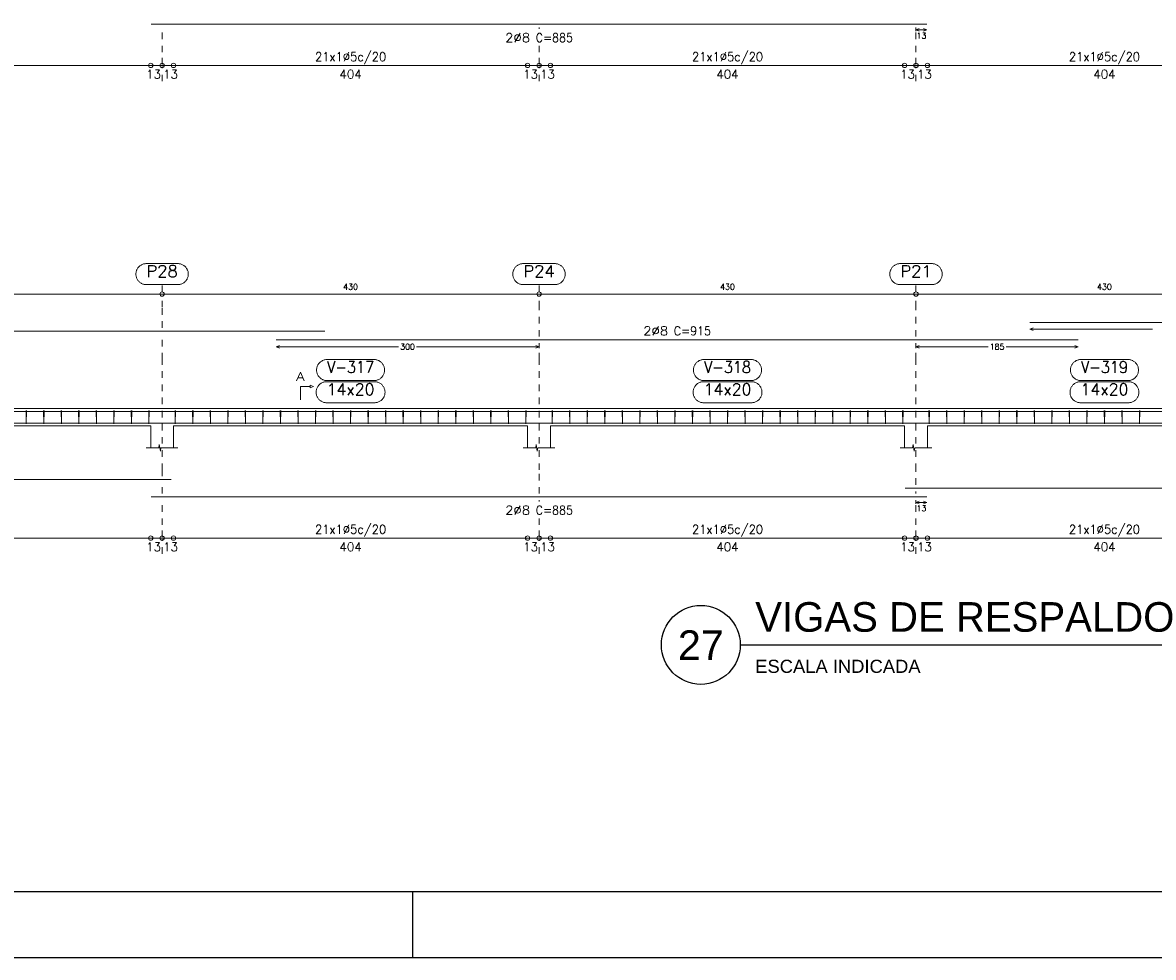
# Model space of a CAD drawing. Header units: millimetres. Extents: x -80 to 444, y 0 to 170.
# Tile 125 of 133: x 375 to 392, y 0 to 14. Entities that reach past the tile are written whole.
import ezdxf
from ezdxf.enums import TextEntityAlignment as Align

# ---------------------------------------------------------------- set-up
doc = ezdxf.new("R2010")
doc.units = ezdxf.units.MM
doc.linetypes.add('CYPE_PUNTO', pattern=[0.075, 0, -0.075])
for name, color, linetype, lineweight in [('ARM_DENTRO_VIGA', 4, 'Continuous', 15), ('ARM_ESTRIBOS', 3, 'Continuous', 0), ('ARM_TEXTOS', 3, 'Continuous', 0), ('COT_ARM', 3, 'Continuous', 0), ('COT_COTAS', 3, 'Continuous', 0), ('COT_EST', 3, 'Continuous', 0), ('COT_LIN_APOIOS', 2, 'CYPE_PUNTO', 0), ('COT_LIN_AUX_COTA', 2, 'CYPE_PUNTO', 0), ('MARCAS_PLANTA', 3, 'Continuous', 0), ('REF_NOME', 3, 'Continuous', 0), ('REF_REFERENCIA', 3, 'Continuous', 0), ('SEC_CONTORNOS', 2, 'Continuous', 9), ('TEXTO_COT_ARM', 3, 'Continuous', 0), ('TEXTO_REF_NOME', 3, 'Continuous', 0), ('TEXTO_REF_REFERENCIA', 3, 'Continuous', 0), ('TXT_COMP', 3, 'Continuous', 0), ('TXT_EST', 3, 'Continuous', 0)]:
    doc.layers.add(name, color=color, linetype=linetype, lineweight=lineweight)
doc.styles.add('CYPETXT', font='romans', dxfattribs={"height": 0.2})
doc.styles.get("Standard").update_dxf_attribs({"font": 'arial.ttf'})

msp = doc.modelspace()

# ---------------------------------------------------------------- linework, layer by layer
at = {"color": 2}
msp.add_line((386.0798, 4.7517), (392.9016, 4.7517), dxfattribs=at)
at = {"color": 1}
msp.add_line((381.1, 0), (381.1, 1), dxfattribs=at)
at = {"color": 2}
msp.add_lwpolyline([(360, 59.4), (360, 0), (444.1, 0), (444.1, 59.4)], close=True, dxfattribs=at)
at = {"color": 6}
msp.add_lwpolyline([(362.5, 58.4), (362.5, 1), (443.1, 1), (443.1, 58.4)], close=True, dxfattribs=at)
at = {"color": 2}
msp.add_circle((385.4798, 4.7517), 0.6, dxfattribs=at)
at = {"layer": 'ARM_DENTRO_VIGA'}
for points in [[(377.1187, 14.1893), (388.9187, 14.1893)], [(390.4853, 9.6561), (396.952, 9.6561)], [(365.7587, 9.3894), (365.7587, 9.5227), (379.7587, 9.5227)], [(379.0187, 9.3894), (391.2187, 9.3894)], [(365.7587, 8.1684), (365.7587, 8.3017), (379.7587, 8.3017)], [(365.7587, 8.2591), (365.7587, 8.1257), (377.4253, 8.1257)], [(379.0187, 8.3017), (391.2187, 8.3017)], [(390.4853, 8.3017), (396.952, 8.3017)], [(377.1187, 8.1257), (388.9187, 8.1257)], [(388.5853, 8.1257), (400.3853, 8.1257)], [(365.7587, 7.4021), (365.7587, 7.2687), (377.4253, 7.2687)], [(388.5853, 7.1354), (400.3853, 7.1354)], [(377.1187, 7.0021), (388.9187, 7.0021)]]:
    msp.add_lwpolyline(points, dxfattribs=at)
at = {"layer": 'ARM_ESTRIBOS'}
for points in [[(375.2227, 8.2811), (375.2227, 8.3137), (375.2193, 8.1137), (375.216, 8.3137), (375.216, 8.2937), (375.216, 8.2611)], [(375.4893, 8.2811), (375.4893, 8.3137), (375.486, 8.1137), (375.4827, 8.3137), (375.4827, 8.2937), (375.4827, 8.2611)], [(375.756, 8.2811), (375.756, 8.3137), (375.7527, 8.1137), (375.7493, 8.3137), (375.7493, 8.2937), (375.7493, 8.2611)], [(376.0227, 8.2811), (376.0227, 8.3137), (376.0193, 8.1137), (376.016, 8.3137), (376.016, 8.2937), (376.016, 8.2611)], [(376.2893, 8.2811), (376.2893, 8.3137), (376.286, 8.1137), (376.2827, 8.3137), (376.2827, 8.2937), (376.2827, 8.2611)], [(376.556, 8.2811), (376.556, 8.3137), (376.5527, 8.1137), (376.5493, 8.3137), (376.5493, 8.2937), (376.5493, 8.2611)], [(376.8227, 8.2811), (376.8227, 8.3137), (376.8193, 8.1137), (376.816, 8.3137), (376.816, 8.2937), (376.816, 8.2611)], [(377.0893, 8.2811), (377.0893, 8.3137), (377.086, 8.1137), (377.0827, 8.3137), (377.0827, 8.2937), (377.0827, 8.2611)], [(377.4893, 8.2811), (377.4893, 8.3137), (377.486, 8.1137), (377.4827, 8.3137), (377.4827, 8.2937), (377.4827, 8.2611)], [(377.756, 8.2811), (377.756, 8.3137), (377.7527, 8.1137), (377.7493, 8.3137), (377.7493, 8.2937), (377.7493, 8.2611)], [(378.0227, 8.2811), (378.0227, 8.3137), (378.0193, 8.1137), (378.016, 8.3137), (378.016, 8.2937), (378.016, 8.2611)], [(378.2893, 8.2811), (378.2893, 8.3137), (378.286, 8.1137), (378.2827, 8.3137), (378.2827, 8.2937), (378.2827, 8.2611)], [(378.556, 8.2811), (378.556, 8.3137), (378.5527, 8.1137), (378.5493, 8.3137), (378.5493, 8.2937), (378.5493, 8.2611)], [(378.8227, 8.2811), (378.8227, 8.3137), (378.8193, 8.1137), (378.816, 8.3137), (378.816, 8.2937), (378.816, 8.2611)], [(379.0893, 8.2811), (379.0893, 8.3137), (379.086, 8.1137), (379.0827, 8.3137), (379.0827, 8.2937), (379.0827, 8.2611)], [(379.356, 8.2811), (379.356, 8.3137), (379.3527, 8.1137), (379.3493, 8.3137), (379.3493, 8.2937), (379.3493, 8.2611)], [(379.6227, 8.2811), (379.6227, 8.3137), (379.6193, 8.1137), (379.616, 8.3137), (379.616, 8.2937), (379.616, 8.2611)], [(379.8893, 8.2811), (379.8893, 8.3137), (379.886, 8.1137), (379.8827, 8.3137), (379.8827, 8.2937), (379.8827, 8.2611)], [(380.156, 8.2811), (380.156, 8.3137), (380.1527, 8.1137), (380.1493, 8.3137), (380.1493, 8.2937), (380.1493, 8.2611)], [(380.4227, 8.2811), (380.4227, 8.3137), (380.4193, 8.1137), (380.416, 8.3137), (380.416, 8.2937), (380.416, 8.2611)], [(380.6893, 8.2811), (380.6893, 8.3137), (380.686, 8.1137), (380.6827, 8.3137), (380.6827, 8.2937), (380.6827, 8.2611)], [(380.956, 8.2811), (380.956, 8.3137), (380.9527, 8.1137), (380.9493, 8.3137), (380.9493, 8.2937), (380.9493, 8.2611)], [(381.2227, 8.2811), (381.2227, 8.3137), (381.2193, 8.1137), (381.216, 8.3137), (381.216, 8.2937), (381.216, 8.2611)], [(381.4893, 8.2811), (381.4893, 8.3137), (381.486, 8.1137), (381.4827, 8.3137), (381.4827, 8.2937), (381.4827, 8.2611)], [(381.756, 8.2811), (381.756, 8.3137), (381.7527, 8.1137), (381.7493, 8.3137), (381.7493, 8.2937), (381.7493, 8.2611)], [(382.0227, 8.2811), (382.0227, 8.3137), (382.0193, 8.1137), (382.016, 8.3137), (382.016, 8.2937), (382.016, 8.2611)], [(382.2893, 8.2811), (382.2893, 8.3137), (382.286, 8.1137), (382.2827, 8.3137), (382.2827, 8.2937), (382.2827, 8.2611)], [(382.556, 8.2811), (382.556, 8.3137), (382.5527, 8.1137), (382.5493, 8.3137), (382.5493, 8.2937), (382.5493, 8.2611)], [(382.8227, 8.2811), (382.8227, 8.3137), (382.8193, 8.1137), (382.816, 8.3137), (382.816, 8.2937), (382.816, 8.2611)], [(383.2227, 8.2811), (383.2227, 8.3137), (383.2193, 8.1137), (383.216, 8.3137), (383.216, 8.2937), (383.216, 8.2611)], [(383.4893, 8.2811), (383.4893, 8.3137), (383.486, 8.1137), (383.4827, 8.3137), (383.4827, 8.2937), (383.4827, 8.2611)], [(383.756, 8.2811), (383.756, 8.3137), (383.7527, 8.1137), (383.7493, 8.3137), (383.7493, 8.2937), (383.7493, 8.2611)], [(384.0227, 8.2811), (384.0227, 8.3137), (384.0193, 8.1137), (384.016, 8.3137), (384.016, 8.2937), (384.016, 8.2611)], [(384.2893, 8.2811), (384.2893, 8.3137), (384.286, 8.1137), (384.2827, 8.3137), (384.2827, 8.2937), (384.2827, 8.2611)], [(384.556, 8.2811), (384.556, 8.3137), (384.5527, 8.1137), (384.5493, 8.3137), (384.5493, 8.2937), (384.5493, 8.2611)], [(384.8227, 8.2811), (384.8227, 8.3137), (384.8193, 8.1137), (384.816, 8.3137), (384.816, 8.2937), (384.816, 8.2611)], [(385.0893, 8.2811), (385.0893, 8.3137), (385.086, 8.1137), (385.0827, 8.3137), (385.0827, 8.2937), (385.0827, 8.2611)], [(385.356, 8.2811), (385.356, 8.3137), (385.3527, 8.1137), (385.3493, 8.3137), (385.3493, 8.2937), (385.3493, 8.2611)], [(385.6227, 8.2811), (385.6227, 8.3137), (385.6193, 8.1137), (385.616, 8.3137), (385.616, 8.2937), (385.616, 8.2611)], [(385.8893, 8.2811), (385.8893, 8.3137), (385.886, 8.1137), (385.8827, 8.3137), (385.8827, 8.2937), (385.8827, 8.2611)], [(386.156, 8.2811), (386.156, 8.3137), (386.1527, 8.1137), (386.1493, 8.3137), (386.1493, 8.2937), (386.1493, 8.2611)], [(386.4227, 8.2811), (386.4227, 8.3137), (386.4193, 8.1137), (386.416, 8.3137), (386.416, 8.2937), (386.416, 8.2611)], [(386.6893, 8.2811), (386.6893, 8.3137), (386.686, 8.1137), (386.6827, 8.3137), (386.6827, 8.2937), (386.6827, 8.2611)], [(386.956, 8.2811), (386.956, 8.3137), (386.9527, 8.1137), (386.9493, 8.3137), (386.9493, 8.2937), (386.9493, 8.2611)], [(387.2227, 8.2811), (387.2227, 8.3137), (387.2193, 8.1137), (387.216, 8.3137), (387.216, 8.2937), (387.216, 8.2611)], [(387.4893, 8.2811), (387.4893, 8.3137), (387.486, 8.1137), (387.4827, 8.3137), (387.4827, 8.2937), (387.4827, 8.2611)], [(387.756, 8.2811), (387.756, 8.3137), (387.7527, 8.1137), (387.7493, 8.3137), (387.7493, 8.2937), (387.7493, 8.2611)], [(388.0227, 8.2811), (388.0227, 8.3137), (388.0193, 8.1137), (388.016, 8.3137), (388.016, 8.2937), (388.016, 8.2611)], [(388.2893, 8.2811), (388.2893, 8.3137), (388.286, 8.1137), (388.2827, 8.3137), (388.2827, 8.2937), (388.2827, 8.2611)], [(388.556, 8.2811), (388.556, 8.3137), (388.5527, 8.1137), (388.5493, 8.3137), (388.5493, 8.2937), (388.5493, 8.2611)], [(388.956, 8.2811), (388.956, 8.3137), (388.9527, 8.1137), (388.9493, 8.3137), (388.9493, 8.2937), (388.9493, 8.2611)], [(389.2227, 8.2811), (389.2227, 8.3137), (389.2193, 8.1137), (389.216, 8.3137), (389.216, 8.2937), (389.216, 8.2611)], [(389.4893, 8.2811), (389.4893, 8.3137), (389.486, 8.1137), (389.4827, 8.3137), (389.4827, 8.2937), (389.4827, 8.2611)], [(389.756, 8.2811), (389.756, 8.3137), (389.7527, 8.1137), (389.7493, 8.3137), (389.7493, 8.2937), (389.7493, 8.2611)], [(390.0227, 8.2811), (390.0227, 8.3137), (390.0193, 8.1137), (390.016, 8.3137), (390.016, 8.2937), (390.016, 8.2611)], [(390.2893, 8.2811), (390.2893, 8.3137), (390.286, 8.1137), (390.2827, 8.3137), (390.2827, 8.2937), (390.2827, 8.2611)], [(390.556, 8.2811), (390.556, 8.3137), (390.5527, 8.1137), (390.5493, 8.3137), (390.5493, 8.2937), (390.5493, 8.2611)], [(390.8227, 8.2811), (390.8227, 8.3137), (390.8193, 8.1137), (390.816, 8.3137), (390.816, 8.2937), (390.816, 8.2611)], [(391.0893, 8.2811), (391.0893, 8.3137), (391.086, 8.1137), (391.0827, 8.3137), (391.0827, 8.2937), (391.0827, 8.2611)], [(391.356, 8.2811), (391.356, 8.3137), (391.3527, 8.1137), (391.3493, 8.3137), (391.3493, 8.2937), (391.3493, 8.2611)], [(391.6227, 8.2811), (391.6227, 8.3137), (391.6193, 8.1137), (391.616, 8.3137), (391.616, 8.2937), (391.616, 8.2611)], [(391.8893, 8.2811), (391.8893, 8.3137), (391.886, 8.1137), (391.8827, 8.3137), (391.8827, 8.2937), (391.8827, 8.2611)], [(392.156, 8.2811), (392.156, 8.3137), (392.1527, 8.1137), (392.1493, 8.3137), (392.1493, 8.2937), (392.1493, 8.2611)]]:
    msp.add_lwpolyline(points, dxfattribs=at)
at = {"layer": 'COT_ARM'}
for p, q in [((388.752, 14.1043), (388.802, 14.1243)), ((388.752, 14.1043), (388.802, 14.0843)), ((388.752, 14.1043), (388.9187, 14.1043)), ((388.9187, 14.1043), (388.8687, 14.1243)), ((388.9187, 14.1043), (388.8687, 14.0843)), ((390.4853, 9.5527), (390.5353, 9.5727)), ((390.4853, 9.5527), (390.5353, 9.5327)), ((390.4853, 9.5527), (392.3483, 9.5527)), ((379.0187, 9.2861), (379.0687, 9.3061)), ((383.0187, 9.2861), (382.9687, 9.3061)), ((388.752, 9.2861), (388.802, 9.3061)), ((391.2187, 9.2861), (391.1687, 9.3061)), ((379.0187, 9.2861), (379.0687, 9.2661)), ((379.0187, 9.2861), (380.8817, 9.2861)), ((381.1557, 9.2861), (383.0187, 9.2861)), ((383.0187, 9.2861), (382.9687, 9.2661)), ((388.752, 9.2861), (388.802, 9.2661)), ((388.752, 9.2861), (389.8483, 9.2861)), ((390.1223, 9.2861), (391.2187, 9.2861)), ((391.2187, 9.2861), (391.1687, 9.2661)), ((388.752, 6.9171), (388.802, 6.9371)), ((388.752, 6.9171), (388.802, 6.8971)), ((388.752, 6.9171), (388.9187, 6.9171)), ((388.9187, 6.9171), (388.8687, 6.9371)), ((388.9187, 6.9171), (388.8687, 6.8971))]:
    msp.add_line(p, q, dxfattribs=at)
at = {"layer": 'COT_COTAS'}
msp.add_lwpolyline([(365.6253, 10.0861), (371.552, 10.0861), (377.2853, 10.0861), (383.0187, 10.0861), (388.752, 10.0861), (394.4853, 10.0861), (400.2187, 10.0861), (405.952, 10.0861), (411.8787, 10.0861)], dxfattribs=at)
for centre in [(377.2853, 10.0861), (383.0187, 10.0861), (388.752, 10.0861)]:
    msp.add_circle(centre, 0.0333, dxfattribs=at)
at = {"layer": 'COT_EST'}
for points in [[(365.6253, 13.5627), (366.072, 13.5627), (371.3787, 13.5627), (371.552, 13.5627), (371.7253, 13.5627), (377.112, 13.5627), (377.2853, 13.5627), (377.4587, 13.5627), (382.8453, 13.5627), (383.0187, 13.5627), (383.192, 13.5627), (388.5787, 13.5627), (388.752, 13.5627), (388.9253, 13.5627), (394.312, 13.5627)], [(365.6253, 6.3754), (366.072, 6.3754), (371.3787, 6.3754), (371.552, 6.3754), (371.7253, 6.3754), (377.112, 6.3754), (377.2853, 6.3754), (377.4587, 6.3754), (382.8453, 6.3754), (383.0187, 6.3754), (383.192, 6.3754), (388.5787, 6.3754), (388.752, 6.3754), (388.9253, 6.3754), (394.312, 6.3754)]]:
    msp.add_lwpolyline(points, dxfattribs=at)
for centre in [(377.112, 13.5627), (377.2853, 13.5627), (377.4587, 13.5627), (382.8453, 13.5627), (383.0187, 13.5627), (383.192, 13.5627), (388.5787, 13.5627), (388.752, 13.5627), (388.9253, 13.5627), (377.112, 6.3754), (377.2853, 6.3754), (377.4587, 6.3754), (382.8453, 6.3754), (383.0187, 6.3754), (383.192, 6.3754), (388.5787, 6.3754), (388.752, 6.3754), (388.9253, 6.3754)]:
    msp.add_circle(centre, 0.0333, dxfattribs=at)
at = {"layer": 'COT_LIN_APOIOS'}
for p, q in [((383.0187, 14.1193), (383.0187, 14.1393)), ((377.2853, 13.3227), (377.2853, 13.546)), ((383.0187, 13.3227), (383.0187, 13.546)), ((388.752, 13.3227), (388.752, 13.546)), ((377.2853, 7.0521), (377.2853, 7.2187)), ((388.752, 7.0521), (388.752, 7.0854)), ((383.0187, 6.9321), (383.0187, 6.9521)), ((377.2853, 6.1354), (377.2853, 6.3587)), ((383.0187, 6.1354), (383.0187, 6.3587)), ((388.752, 6.1354), (388.752, 6.3587))]:
    msp.add_line(p, q, dxfattribs=at)
for points in [[(377.2853, 13.5793), (377.2853, 13.7627), (377.2853, 14.1393)], [(388.752, 13.5793), (388.752, 13.7627), (388.752, 14.0843), (388.752, 14.1243), (388.752, 14.1393)], [(383.0187, 13.5793), (383.0187, 13.7627), (383.0187, 13.9193)], [(377.2853, 9.5727), (377.2853, 9.8861), (377.2853, 10.0694)], [(383.0187, 9.4394), (383.0187, 9.8861), (383.0187, 10.0694)], [(388.752, 9.4394), (388.752, 9.8861), (388.752, 10.0694)], [(377.2853, 7.3187), (377.2853, 7.4121), (377.2853, 9.0911), (377.2853, 9.4727)], [(383.0187, 7.0521), (383.0187, 7.4121), (383.0187, 9.0911), (383.0187, 9.2661), (383.0187, 9.3061), (383.0187, 9.3394)], [(388.752, 7.1854), (388.752, 7.4121), (388.752, 9.0911), (388.752, 9.2661), (388.752, 9.3061), (388.752, 9.3394)], [(377.2853, 6.3921), (377.2853, 6.5754), (377.2853, 6.9521)], [(388.752, 6.3921), (388.752, 6.5754), (388.752, 6.8971), (388.752, 6.9371), (388.752, 6.9521)], [(383.0187, 6.3921), (383.0187, 6.5754), (383.0187, 6.7321)]]:
    msp.add_lwpolyline(points, dxfattribs=at)
at = {"layer": 'COT_LIN_AUX_COTA'}
for p, q in [((377.2853, 10.1194), (377.2853, 10.2302)), ((383.0187, 10.1194), (383.0187, 10.2302)), ((388.752, 10.1194), (388.752, 10.2302))]:
    msp.add_line(p, q, dxfattribs=at)
at = {"layer": 'MARCAS_PLANTA'}
msp.add_lwpolyline([(379.3887, 8.4804), (379.3887, 8.6804), (379.5387, 8.6804), (379.5387, 8.7004), (379.5887, 8.6804), (379.5387, 8.6604), (379.5387, 8.6804)], dxfattribs=at)
at = {"layer": 'REF_NOME'}
for points in [[(380.5093, 9.0911), (380.52, 9.0907), (380.5307, 9.0896), (380.5412, 9.0879), (380.5516, 9.0854), (380.5618, 9.0822), (380.5718, 9.0784), (380.5815, 9.0739), (380.5909, 9.0687), (380.5999, 9.063), (380.6085, 9.0566), (380.6167, 9.0497), (380.6243, 9.0423), (380.6315, 9.0344), (380.6381, 9.026), (380.6442, 9.0172), (380.6496, 9.008), (380.6545, 8.9984), (380.6586, 8.9886), (380.6621, 8.9785), (380.665, 8.9682), (380.6671, 8.9577), (380.6685, 8.9471), (380.6692, 8.9364), (380.6692, 8.9257), (380.6685, 8.915), (380.6671, 8.9045), (380.665, 8.894), (380.6621, 8.8837), (380.6586, 8.8736), (380.6545, 8.8637), (380.6496, 8.8542), (380.6442, 8.845), (380.6381, 8.8362), (380.6315, 8.8278), (380.6243, 8.8198), (380.6167, 8.8124), (380.6085, 8.8055), (380.5999, 8.7992), (380.5909, 8.7934), (380.5815, 8.7883), (380.5718, 8.7838), (380.5618, 8.7799), (380.5516, 8.7767), (380.5412, 8.7743), (380.5307, 8.7725), (380.52, 8.7714), (380.5093, 8.7711), (379.7947, 8.7711), (379.784, 8.7714), (379.7733, 8.7725), (379.7628, 8.7743), (379.7524, 8.7767), (379.7422, 8.7799), (379.7322, 8.7838), (379.7225, 8.7883), (379.7131, 8.7934), (379.7041, 8.7992), (379.6955, 8.8055), (379.6873, 8.8124), (379.6797, 8.8198), (379.6725, 8.8278), (379.6659, 8.8362), (379.6598, 8.845), (379.6544, 8.8542), (379.6495, 8.8637), (379.6454, 8.8736), (379.6418, 8.8837), (379.639, 8.894), (379.6369, 8.9045), (379.6355, 8.915), (379.6348, 8.9257), (379.6348, 8.9364), (379.6355, 8.9471), (379.6369, 8.9577), (379.639, 8.9682), (379.6418, 8.9785), (379.6454, 8.9886), (379.6495, 8.9984), (379.6544, 9.008), (379.6598, 9.0172), (379.6659, 9.026), (379.6725, 9.0344), (379.6797, 9.0423), (379.6873, 9.0497), (379.6955, 9.0566), (379.7041, 9.063), (379.7131, 9.0687), (379.7225, 9.0739), (379.7322, 9.0784), (379.7422, 9.0822), (379.7524, 9.0854), (379.7628, 9.0879), (379.7733, 9.0896), (379.784, 9.0907), (379.7947, 9.0911), (380.5093, 9.0911)], [(386.2427, 9.0911), (386.2534, 9.0907), (386.264, 9.0896), (386.2745, 9.0879), (386.2849, 9.0854), (386.2952, 9.0822), (386.3051, 9.0784), (386.3148, 9.0739), (386.3242, 9.0687), (386.3332, 9.063), (386.3418, 9.0566), (386.35, 9.0497), (386.3577, 9.0423), (386.3649, 9.0344), (386.3715, 9.026), (386.3775, 9.0172), (386.383, 9.008), (386.3878, 8.9984), (386.392, 8.9886), (386.3955, 8.9785), (386.3983, 8.9682), (386.4004, 8.9577), (386.4019, 8.9471), (386.4026, 8.9364), (386.4026, 8.9257), (386.4019, 8.915), (386.4004, 8.9045), (386.3983, 8.894), (386.3955, 8.8837), (386.392, 8.8736), (386.3878, 8.8637), (386.383, 8.8542), (386.3775, 8.845), (386.3715, 8.8362), (386.3649, 8.8278), (386.3577, 8.8198), (386.35, 8.8124), (386.3418, 8.8055), (386.3332, 8.7992), (386.3242, 8.7934), (386.3148, 8.7883), (386.3051, 8.7838), (386.2952, 8.7799), (386.2849, 8.7767), (386.2745, 8.7743), (386.264, 8.7725), (386.2534, 8.7714), (386.2427, 8.7711), (385.528, 8.7711), (385.5173, 8.7714), (385.5067, 8.7725), (385.4961, 8.7743), (385.4857, 8.7767), (385.4755, 8.7799), (385.4655, 8.7838), (385.4558, 8.7883), (385.4465, 8.7934), (385.4374, 8.7992), (385.4288, 8.8055), (385.4207, 8.8124), (385.413, 8.8198), (385.4058, 8.8278), (385.3992, 8.8362), (385.3931, 8.845), (385.3877, 8.8542), (385.3829, 8.8637), (385.3787, 8.8736), (385.3752, 8.8837), (385.3724, 8.894), (385.3702, 8.9045), (385.3688, 8.915), (385.3681, 8.9257), (385.3681, 8.9364), (385.3688, 8.9471), (385.3702, 8.9577), (385.3724, 8.9682), (385.3752, 8.9785), (385.3787, 8.9886), (385.3829, 8.9984), (385.3877, 9.008), (385.3931, 9.0172), (385.3992, 9.026), (385.4058, 9.0344), (385.413, 9.0423), (385.4207, 9.0497), (385.4288, 9.0566), (385.4374, 9.063), (385.4465, 9.0687), (385.4558, 9.0739), (385.4655, 9.0784), (385.4755, 9.0822), (385.4857, 9.0854), (385.4961, 9.0879), (385.5067, 9.0896), (385.5173, 9.0907), (385.528, 9.0911), (386.2427, 9.0911)], [(391.976, 9.0911), (391.9867, 9.0907), (391.9973, 9.0896), (392.0079, 9.0879), (392.0183, 9.0854), (392.0285, 9.0822), (392.0385, 9.0784), (392.0482, 9.0739), (392.0575, 9.0687), (392.0666, 9.063), (392.0752, 9.0566), (392.0833, 9.0497), (392.091, 9.0423), (392.0982, 9.0344), (392.1048, 9.026), (392.1109, 9.0172), (392.1163, 9.008), (392.1211, 8.9984), (392.1253, 8.9886), (392.1288, 8.9785), (392.1316, 8.9682), (392.1338, 8.9577), (392.1352, 8.9471), (392.1359, 8.9364), (392.1359, 8.9257), (392.1352, 8.915), (392.1338, 8.9045), (392.1316, 8.894), (392.1288, 8.8837), (392.1253, 8.8736), (392.1211, 8.8637), (392.1163, 8.8542), (392.1109, 8.845), (392.1048, 8.8362), (392.0982, 8.8278), (392.091, 8.8198), (392.0833, 8.8124), (392.0752, 8.8055), (392.0666, 8.7992), (392.0575, 8.7934), (392.0482, 8.7883), (392.0385, 8.7838), (392.0285, 8.7799), (392.0183, 8.7767), (392.0079, 8.7743), (391.9973, 8.7725), (391.9867, 8.7714), (391.976, 8.7711), (391.2613, 8.7711), (391.2506, 8.7714), (391.24, 8.7725), (391.2295, 8.7743), (391.2191, 8.7767), (391.2088, 8.7799), (391.1989, 8.7838), (391.1892, 8.7883), (391.1798, 8.7934), (391.1708, 8.7992), (391.1622, 8.8055), (391.154, 8.8124), (391.1463, 8.8198), (391.1391, 8.8278), (391.1325, 8.8362), (391.1265, 8.845), (391.121, 8.8542), (391.1162, 8.8637), (391.112, 8.8736), (391.1085, 8.8837), (391.1057, 8.894), (391.1036, 8.9045), (391.1021, 8.915), (391.1014, 8.9257), (391.1014, 8.9364), (391.1021, 8.9471), (391.1036, 8.9577), (391.1057, 8.9682), (391.1085, 8.9785), (391.112, 8.9886), (391.1162, 8.9984), (391.121, 9.008), (391.1265, 9.0172), (391.1325, 9.026), (391.1391, 9.0344), (391.1463, 9.0423), (391.154, 9.0497), (391.1622, 9.0566), (391.1708, 9.063), (391.1798, 9.0687), (391.1892, 9.0739), (391.1989, 9.0784), (391.2088, 9.0822), (391.2191, 9.0854), (391.2295, 9.0879), (391.24, 9.0896), (391.2506, 9.0907), (391.2613, 9.0911), (391.976, 9.0911)], [(380.516, 8.7537), (380.5267, 8.7534), (380.5373, 8.7523), (380.5479, 8.7505), (380.5583, 8.748), (380.5685, 8.7449), (380.5785, 8.741), (380.5882, 8.7365), (380.5975, 8.7314), (380.6066, 8.7256), (380.6152, 8.7193), (380.6233, 8.7124), (380.631, 8.705), (380.6382, 8.697), (380.6448, 8.6886), (380.6509, 8.6798), (380.6563, 8.6706), (380.6611, 8.6611), (380.6653, 8.6512), (380.6688, 8.6411), (380.6716, 8.6308), (380.6738, 8.6203), (380.6752, 8.6097), (380.6759, 8.5991), (380.6759, 8.5884), (380.6752, 8.5777), (380.6738, 8.5671), (380.6716, 8.5566), (380.6688, 8.5463), (380.6653, 8.5362), (380.6611, 8.5264), (380.6563, 8.5168), (380.6509, 8.5076), (380.6448, 8.4988), (380.6382, 8.4904), (380.631, 8.4825), (380.6233, 8.4751), (380.6152, 8.4682), (380.6066, 8.4618), (380.5975, 8.4561), (380.5882, 8.4509), (380.5785, 8.4464), (380.5685, 8.4426), (380.5583, 8.4394), (380.5479, 8.4369), (380.5373, 8.4352), (380.5267, 8.4341), (380.516, 8.4337), (379.788, 8.4337), (379.7773, 8.4341), (379.7667, 8.4352), (379.7561, 8.4369), (379.7457, 8.4394), (379.7355, 8.4426), (379.7255, 8.4464), (379.7158, 8.4509), (379.7065, 8.4561), (379.6974, 8.4618), (379.6888, 8.4682), (379.6807, 8.4751), (379.673, 8.4825), (379.6658, 8.4904), (379.6592, 8.4988), (379.6531, 8.5076), (379.6477, 8.5168), (379.6429, 8.5264), (379.6387, 8.5362), (379.6352, 8.5463), (379.6324, 8.5566), (379.6302, 8.5671), (379.6288, 8.5777), (379.6281, 8.5884), (379.6281, 8.5991), (379.6288, 8.6097), (379.6302, 8.6203), (379.6324, 8.6308), (379.6352, 8.6411), (379.6387, 8.6512), (379.6429, 8.6611), (379.6477, 8.6706), (379.6531, 8.6798), (379.6592, 8.6886), (379.6658, 8.697), (379.673, 8.705), (379.6807, 8.7124), (379.6888, 8.7193), (379.6974, 8.7256), (379.7065, 8.7314), (379.7158, 8.7365), (379.7255, 8.741), (379.7355, 8.7449), (379.7457, 8.748), (379.7561, 8.7505), (379.7667, 8.7523), (379.7773, 8.7534), (379.788, 8.7537), (380.516, 8.7537)], [(386.2493, 8.7537), (386.26, 8.7534), (386.2707, 8.7523), (386.2812, 8.7505), (386.2916, 8.748), (386.3018, 8.7449), (386.3118, 8.741), (386.3215, 8.7365), (386.3309, 8.7314), (386.3399, 8.7256), (386.3485, 8.7193), (386.3567, 8.7124), (386.3643, 8.705), (386.3715, 8.697), (386.3781, 8.6886), (386.3842, 8.6798), (386.3896, 8.6706), (386.3945, 8.6611), (386.3986, 8.6512), (386.4021, 8.6411), (386.405, 8.6308), (386.4071, 8.6203), (386.4085, 8.6097), (386.4092, 8.5991), (386.4092, 8.5884), (386.4085, 8.5777), (386.4071, 8.5671), (386.405, 8.5566), (386.4021, 8.5463), (386.3986, 8.5362), (386.3945, 8.5264), (386.3896, 8.5168), (386.3842, 8.5076), (386.3781, 8.4988), (386.3715, 8.4904), (386.3643, 8.4825), (386.3567, 8.4751), (386.3485, 8.4682), (386.3399, 8.4618), (386.3309, 8.4561), (386.3215, 8.4509), (386.3118, 8.4464), (386.3018, 8.4426), (386.2916, 8.4394), (386.2812, 8.4369), (386.2707, 8.4352), (386.26, 8.4341), (386.2493, 8.4337), (385.5213, 8.4337), (385.5106, 8.4341), (385.5, 8.4352), (385.4895, 8.4369), (385.4791, 8.4394), (385.4688, 8.4426), (385.4589, 8.4464), (385.4492, 8.4509), (385.4398, 8.4561), (385.4308, 8.4618), (385.4222, 8.4682), (385.414, 8.4751), (385.4063, 8.4825), (385.3991, 8.4904), (385.3925, 8.4988), (385.3865, 8.5076), (385.381, 8.5168), (385.3762, 8.5264), (385.372, 8.5362), (385.3685, 8.5463), (385.3657, 8.5566), (385.3636, 8.5671), (385.3621, 8.5777), (385.3614, 8.5884), (385.3614, 8.5991), (385.3621, 8.6097), (385.3636, 8.6203), (385.3657, 8.6308), (385.3685, 8.6411), (385.372, 8.6512), (385.3762, 8.6611), (385.381, 8.6706), (385.3865, 8.6798), (385.3925, 8.6886), (385.3991, 8.697), (385.4063, 8.705), (385.414, 8.7124), (385.4222, 8.7193), (385.4308, 8.7256), (385.4398, 8.7314), (385.4492, 8.7365), (385.4589, 8.741), (385.4688, 8.7449), (385.4791, 8.748), (385.4895, 8.7505), (385.5, 8.7523), (385.5106, 8.7534), (385.5213, 8.7537), (386.2493, 8.7537)], [(391.9827, 8.7537), (391.9934, 8.7534), (392.004, 8.7523), (392.0145, 8.7505), (392.0249, 8.748), (392.0352, 8.7449), (392.0451, 8.741), (392.0548, 8.7365), (392.0642, 8.7314), (392.0732, 8.7256), (392.0818, 8.7193), (392.09, 8.7124), (392.0977, 8.705), (392.1049, 8.697), (392.1115, 8.6886), (392.1175, 8.6798), (392.123, 8.6706), (392.1278, 8.6611), (392.132, 8.6512), (392.1355, 8.6411), (392.1383, 8.6308), (392.1404, 8.6203), (392.1419, 8.6097), (392.1426, 8.5991), (392.1426, 8.5884), (392.1419, 8.5777), (392.1404, 8.5671), (392.1383, 8.5566), (392.1355, 8.5463), (392.132, 8.5362), (392.1278, 8.5264), (392.123, 8.5168), (392.1175, 8.5076), (392.1115, 8.4988), (392.1049, 8.4904), (392.0977, 8.4825), (392.09, 8.4751), (392.0818, 8.4682), (392.0732, 8.4618), (392.0642, 8.4561), (392.0548, 8.4509), (392.0451, 8.4464), (392.0352, 8.4426), (392.0249, 8.4394), (392.0145, 8.4369), (392.004, 8.4352), (391.9934, 8.4341), (391.9827, 8.4337), (391.2547, 8.4337), (391.244, 8.4341), (391.2333, 8.4352), (391.2228, 8.4369), (391.2124, 8.4394), (391.2022, 8.4426), (391.1922, 8.4464), (391.1825, 8.4509), (391.1731, 8.4561), (391.1641, 8.4618), (391.1555, 8.4682), (391.1473, 8.4751), (391.1397, 8.4825), (391.1325, 8.4904), (391.1259, 8.4988), (391.1198, 8.5076), (391.1144, 8.5168), (391.1095, 8.5264), (391.1054, 8.5362), (391.1018, 8.5463), (391.099, 8.5566), (391.0969, 8.5671), (391.0955, 8.5777), (391.0948, 8.5884), (391.0948, 8.5991), (391.0955, 8.6097), (391.0969, 8.6203), (391.099, 8.6308), (391.1018, 8.6411), (391.1054, 8.6512), (391.1095, 8.6611), (391.1144, 8.6706), (391.1198, 8.6798), (391.1259, 8.6886), (391.1325, 8.697), (391.1397, 8.705), (391.1473, 8.7124), (391.1555, 8.7193), (391.1641, 8.7256), (391.1731, 8.7314), (391.1825, 8.7365), (391.1922, 8.741), (391.2022, 8.7449), (391.2124, 8.748), (391.2228, 8.7505), (391.2333, 8.7523), (391.244, 8.7534), (391.2547, 8.7537), (391.9827, 8.7537)]]:
    msp.add_lwpolyline(points, close=True, dxfattribs=at)
at = {"layer": 'REF_REFERENCIA'}
for points in [[(377.524, 10.5502), (377.5347, 10.5498), (377.5453, 10.5488), (377.5559, 10.547), (377.5663, 10.5445), (377.5765, 10.5413), (377.5865, 10.5375), (377.5962, 10.533), (377.6055, 10.5278), (377.6146, 10.5221), (377.6232, 10.5158), (377.6313, 10.5088), (377.639, 10.5014), (377.6462, 10.4935), (377.6528, 10.4851), (377.6589, 10.4763), (377.6643, 10.4671), (377.6691, 10.4575), (377.6733, 10.4477), (377.6768, 10.4376), (377.6796, 10.4273), (377.6818, 10.4168), (377.6832, 10.4062), (377.6839, 10.3955), (377.6839, 10.3848), (377.6832, 10.3742), (377.6818, 10.3636), (377.6796, 10.3531), (377.6768, 10.3428), (377.6733, 10.3327), (377.6691, 10.3228), (377.6643, 10.3133), (377.6589, 10.3041), (377.6528, 10.2953), (377.6462, 10.2869), (377.639, 10.279), (377.6313, 10.2715), (377.6232, 10.2646), (377.6146, 10.2583), (377.6055, 10.2525), (377.5962, 10.2474), (377.5865, 10.2429), (377.5765, 10.239), (377.5663, 10.2359), (377.5559, 10.2334), (377.5453, 10.2316), (377.5347, 10.2305), (377.524, 10.2302), (377.0467, 10.2302), (377.036, 10.2305), (377.0253, 10.2316), (377.0148, 10.2334), (377.0044, 10.2359), (376.9942, 10.239), (376.9842, 10.2429), (376.9745, 10.2474), (376.9651, 10.2525), (376.9561, 10.2583), (376.9475, 10.2646), (376.9393, 10.2715), (376.9317, 10.279), (376.9245, 10.2869), (376.9179, 10.2953), (376.9118, 10.3041), (376.9064, 10.3133), (376.9015, 10.3228), (376.8974, 10.3327), (376.8938, 10.3428), (376.891, 10.3531), (376.8889, 10.3636), (376.8875, 10.3742), (376.8868, 10.3848), (376.8868, 10.3955), (376.8875, 10.4062), (376.8889, 10.4168), (376.891, 10.4273), (376.8938, 10.4376), (376.8974, 10.4477), (376.9015, 10.4575), (376.9064, 10.4671), (376.9118, 10.4763), (376.9179, 10.4851), (376.9245, 10.4935), (376.9317, 10.5014), (376.9393, 10.5088), (376.9475, 10.5158), (376.9561, 10.5221), (376.9651, 10.5278), (376.9745, 10.533), (376.9842, 10.5375), (376.9942, 10.5413), (377.0044, 10.5445), (377.0148, 10.547), (377.0253, 10.5488), (377.036, 10.5498), (377.0467, 10.5502), (377.524, 10.5502)], [(383.2573, 10.5502), (383.268, 10.5498), (383.2787, 10.5488), (383.2892, 10.547), (383.2996, 10.5445), (383.3098, 10.5413), (383.3198, 10.5375), (383.3295, 10.533), (383.3389, 10.5278), (383.3479, 10.5221), (383.3565, 10.5158), (383.3647, 10.5088), (383.3723, 10.5014), (383.3795, 10.4935), (383.3861, 10.4851), (383.3922, 10.4763), (383.3976, 10.4671), (383.4025, 10.4575), (383.4066, 10.4477), (383.4101, 10.4376), (383.413, 10.4273), (383.4151, 10.4168), (383.4165, 10.4062), (383.4172, 10.3955), (383.4172, 10.3848), (383.4165, 10.3742), (383.4151, 10.3636), (383.413, 10.3531), (383.4101, 10.3428), (383.4066, 10.3327), (383.4025, 10.3228), (383.3976, 10.3133), (383.3922, 10.3041), (383.3861, 10.2953), (383.3795, 10.2869), (383.3723, 10.279), (383.3647, 10.2715), (383.3565, 10.2646), (383.3479, 10.2583), (383.3389, 10.2525), (383.3295, 10.2474), (383.3198, 10.2429), (383.3098, 10.239), (383.2996, 10.2359), (383.2892, 10.2334), (383.2787, 10.2316), (383.268, 10.2305), (383.2573, 10.2302), (382.78, 10.2302), (382.7693, 10.2305), (382.7587, 10.2316), (382.7481, 10.2334), (382.7377, 10.2359), (382.7275, 10.239), (382.7175, 10.2429), (382.7078, 10.2474), (382.6985, 10.2525), (382.6894, 10.2583), (382.6808, 10.2646), (382.6727, 10.2715), (382.665, 10.279), (382.6578, 10.2869), (382.6512, 10.2953), (382.6451, 10.3041), (382.6397, 10.3133), (382.6349, 10.3228), (382.6307, 10.3327), (382.6272, 10.3428), (382.6244, 10.3531), (382.6222, 10.3636), (382.6208, 10.3742), (382.6201, 10.3848), (382.6201, 10.3955), (382.6208, 10.4062), (382.6222, 10.4168), (382.6244, 10.4273), (382.6272, 10.4376), (382.6307, 10.4477), (382.6349, 10.4575), (382.6397, 10.4671), (382.6451, 10.4763), (382.6512, 10.4851), (382.6578, 10.4935), (382.665, 10.5014), (382.6727, 10.5088), (382.6808, 10.5158), (382.6894, 10.5221), (382.6985, 10.5278), (382.7078, 10.533), (382.7175, 10.5375), (382.7275, 10.5413), (382.7377, 10.5445), (382.7481, 10.547), (382.7587, 10.5488), (382.7693, 10.5498), (382.78, 10.5502), (383.2573, 10.5502)], [(388.9907, 10.5502), (389.0014, 10.5498), (389.012, 10.5488), (389.0225, 10.547), (389.0329, 10.5445), (389.0432, 10.5413), (389.0531, 10.5375), (389.0628, 10.533), (389.0722, 10.5278), (389.0812, 10.5221), (389.0898, 10.5158), (389.098, 10.5088), (389.1057, 10.5014), (389.1129, 10.4935), (389.1195, 10.4851), (389.1255, 10.4763), (389.131, 10.4671), (389.1358, 10.4575), (389.14, 10.4477), (389.1435, 10.4376), (389.1463, 10.4273), (389.1484, 10.4168), (389.1499, 10.4062), (389.1506, 10.3955), (389.1506, 10.3848), (389.1499, 10.3742), (389.1484, 10.3636), (389.1463, 10.3531), (389.1435, 10.3428), (389.14, 10.3327), (389.1358, 10.3228), (389.131, 10.3133), (389.1255, 10.3041), (389.1195, 10.2953), (389.1129, 10.2869), (389.1057, 10.279), (389.098, 10.2715), (389.0898, 10.2646), (389.0812, 10.2583), (389.0722, 10.2525), (389.0628, 10.2474), (389.0531, 10.2429), (389.0432, 10.239), (389.0329, 10.2359), (389.0225, 10.2334), (389.012, 10.2316), (389.0014, 10.2305), (388.9907, 10.2302), (388.5133, 10.2302), (388.5026, 10.2305), (388.492, 10.2316), (388.4815, 10.2334), (388.4711, 10.2359), (388.4608, 10.239), (388.4509, 10.2429), (388.4412, 10.2474), (388.4318, 10.2525), (388.4228, 10.2583), (388.4142, 10.2646), (388.406, 10.2715), (388.3983, 10.279), (388.3911, 10.2869), (388.3845, 10.2953), (388.3785, 10.3041), (388.373, 10.3133), (388.3682, 10.3228), (388.364, 10.3327), (388.3605, 10.3428), (388.3577, 10.3531), (388.3556, 10.3636), (388.3541, 10.3742), (388.3534, 10.3848), (388.3534, 10.3955), (388.3541, 10.4062), (388.3556, 10.4168), (388.3577, 10.4273), (388.3605, 10.4376), (388.364, 10.4477), (388.3682, 10.4575), (388.373, 10.4671), (388.3785, 10.4763), (388.3845, 10.4851), (388.3911, 10.4935), (388.3983, 10.5014), (388.406, 10.5088), (388.4142, 10.5158), (388.4228, 10.5221), (388.4318, 10.5278), (388.4412, 10.533), (388.4509, 10.5375), (388.4608, 10.5413), (388.4711, 10.5445), (388.4815, 10.547), (388.492, 10.5488), (388.5026, 10.5498), (388.5133, 10.5502), (388.9907, 10.5502)]]:
    msp.add_lwpolyline(points, close=True, dxfattribs=at)
at = {"layer": 'SEC_CONTORNOS'}
for p, q in [((371.7253, 8.0804), (377.112, 8.0804)), ((377.112, 7.7471), (377.112, 8.0804)), ((377.4587, 8.0804), (382.8453, 8.0804)), ((377.4587, 7.7471), (377.4587, 8.0804)), ((382.8453, 7.7471), (382.8453, 8.0804)), ((383.192, 8.0804), (388.5787, 8.0804)), ((383.192, 7.7471), (383.192, 8.0804)), ((388.5787, 7.7471), (388.5787, 8.0804)), ((388.9253, 8.0804), (394.312, 8.0804)), ((388.9253, 7.7471), (388.9253, 8.0804))]:
    msp.add_line(p, q, dxfattribs=at)
for points in [[(371.552, 8.3471), (371.7253, 8.3471), (377.112, 8.3471), (377.2853, 8.3471)], [(377.112, 8.3471), (377.2853, 8.3471), (377.4587, 8.3471)], [(377.2853, 8.3471), (377.4587, 8.3471), (382.8453, 8.3471), (383.0187, 8.3471)], [(382.8453, 8.3471), (383.0187, 8.3471), (383.192, 8.3471)], [(383.0187, 8.3471), (383.192, 8.3471), (388.5787, 8.3471), (388.752, 8.3471)], [(388.5787, 8.3471), (388.752, 8.3471), (388.9253, 8.3471)], [(388.752, 8.3471), (388.9253, 8.3471), (394.312, 8.3471), (394.4853, 8.3471)], [(377.0453, 7.7471), (377.234, 7.7471), (377.2423, 7.7971), (377.259, 7.6971), (377.2673, 7.7471), (377.5253, 7.7471)], [(382.7787, 7.7471), (382.9673, 7.7471), (382.9757, 7.7971), (382.9923, 7.6971), (383.0007, 7.7471), (383.2587, 7.7471)], [(388.512, 7.7471), (388.7007, 7.7471), (388.709, 7.7971), (388.7257, 7.6971), (388.734, 7.7471), (388.992, 7.7471)]]:
    msp.add_lwpolyline(points, dxfattribs=at)

# ---------------------------------------------------------------- texts
at = {"color": 6}
msp.add_text('VIGAS DE RESPALDO', height=0.45, dxfattribs=at).set_placement((386.3068, 4.9517))
msp.add_text('27', height=0.45, dxfattribs=at).set_placement((385.4798, 4.7517), align=Align.MIDDLE)
at = {"color": 2}
msp.add_text('ESCALA INDICADA', height=0.2, dxfattribs=at).set_placement((386.3068, 4.326))
at = {"layer": 'ARM_TEXTOS', "style": 'CYPETXT', "width": 1.06875}
for p, p2 in [((382.5027, 13.9193), (382.8827, 13.9193)), ((384.6027, 9.4594), (384.9827, 9.4594)), ((382.5027, 6.7321), (382.8827, 6.7321))]:
    msp.add_text('2%%c8', height=0.13333, dxfattribs=at).set_placement(p, p2, align=Align.FIT)
at = {"layer": 'COT_COTAS', "style": 'CYPETXT', "width": 0.928421}
for p, p2 in [((380.04, 10.1527), (380.264, 10.1527)), ((385.7733, 10.1527), (385.9973, 10.1527)), ((391.5067, 10.1527), (391.7307, 10.1527))]:
    msp.add_text('430', height=0.08889, dxfattribs=at).set_placement(p, p2, align=Align.FIT)
at = {"layer": 'COT_EST', "style": 'CYPETXT'}
for s, width, p, p2 in [('13', 0.953514, (377.0447, 13.3627), (377.2687, 13.3627)), ('13', 0.953514, (377.302, 13.3627), (377.526, 13.3627)), ('404', 0.912414, (379.984, 13.3627), (380.32, 13.3627)), ('13', 0.953514, (382.778, 13.3627), (383.002, 13.3627)), ('13', 0.953514, (383.0353, 13.3627), (383.2593, 13.3627)), ('404', 0.912414, (385.7173, 13.3627), (386.0533, 13.3627)), ('13', 0.953514, (388.5113, 13.3627), (388.7353, 13.3627)), ('13', 0.953514, (388.7687, 13.3627), (388.9927, 13.3627)), ('404', 0.912414, (391.4507, 13.3627), (391.7867, 13.3627)), ('13', 0.953514, (377.0447, 6.1754), (377.2687, 6.1754)), ('13', 0.953514, (377.302, 6.1754), (377.526, 6.1754)), ('404', 0.912414, (379.984, 6.1754), (380.32, 6.1754)), ('13', 0.953514, (382.778, 6.1754), (383.002, 6.1754)), ('13', 0.953514, (383.0353, 6.1754), (383.2593, 6.1754)), ('404', 0.912414, (385.7173, 6.1754), (386.0533, 6.1754)), ('13', 0.953514, (388.5113, 6.1754), (388.7353, 6.1754)), ('13', 0.953514, (388.7687, 6.1754), (388.9927, 6.1754)), ('404', 0.912414, (391.4507, 6.1754), (391.7867, 6.1754))]:
    msp.add_text(s, height=0.13333, dxfattribs=dict(at, width=width)).set_placement(p, p2, align=Align.FIT)
at = {"layer": 'MARCAS_PLANTA', "style": 'CYPETXT', "width": 1.241471}
msp.add_text('A', height=0.1333, dxfattribs=at).set_placement((379.3217, 8.7671), (379.4557, 8.7671), align=Align.FIT)
at = {"layer": 'TEXTO_COT_ARM', "style": 'CYPETXT'}
for s, width, p, p2 in [('13', 0.953514, (388.7607, 13.971), (388.91, 13.971)), ('300', 0.928421, (380.9067, 9.2416), (381.1307, 9.2416)), ('185', 0.928421, (389.8733, 9.2416), (390.0973, 9.2416)), ('13', 0.953514, (388.7607, 6.7837), (388.91, 6.7837))]:
    msp.add_text(s, height=0.08889, dxfattribs=dict(at, width=width)).set_placement(p, p2, align=Align.FIT)
at = {"layer": 'TEXTO_REF_NOME', "style": 'CYPETXT'}
for s, width, p, p2 in [('V-317', 0.835842, (379.7947, 8.8866), (380.5093, 8.8866)), ('V-318', 0.835842, (385.528, 8.8866), (386.2427, 8.8866)), ('V-319', 0.8442, (391.2613, 8.8866), (391.976, 8.8866)), ('14x20', 0.91484, (379.788, 8.5493), (380.516, 8.5493)), ('14x20', 0.91484, (385.5213, 8.5493), (386.2493, 8.5493)), ('14x20', 0.91484, (391.2547, 8.5493), (391.9827, 8.5493))]:
    msp.add_text(s, height=0.17778, dxfattribs=dict(at, width=width)).set_placement(p, p2, align=Align.FIT)
at = {"layer": 'TEXTO_REF_REFERENCIA', "style": 'CYPETXT'}
for s, width, p, p2 in [('P28', 0.972155, (377.0467, 10.3457), (377.524, 10.3457)), ('P24', 0.955678, (382.78, 10.3457), (383.2573, 10.3457)), ('P21', 1.084327, (388.5133, 10.3457), (388.9907, 10.3457))]:
    msp.add_text(s, height=0.17778, dxfattribs=dict(at, width=width)).set_placement(p, p2, align=Align.FIT)
at = {"layer": 'TXT_COMP', "style": 'CYPETXT', "width": 0.82152}
for s, p, p2 in [(' C=885', (382.8827, 13.9193), (383.5347, 13.9193)), (' C=915', (384.9827, 9.4594), (385.6347, 9.4594)), (' C=885', (382.8827, 6.7321), (383.5347, 6.7321))]:
    msp.add_text(s, height=0.13333, dxfattribs=at).set_placement(p, p2, align=Align.FIT)
at = {"layer": 'TXT_EST', "style": 'CYPETXT', "width": 0.882979}
for p, p2 in [((379.611, 13.6293), (380.693, 13.6293)), ((385.3443, 13.6293), (386.4263, 13.6293)), ((391.0777, 13.6293), (392.1597, 13.6293)), ((379.611, 6.4421), (380.693, 6.4421)), ((385.3443, 6.4421), (386.4263, 6.4421)), ((391.0777, 6.4421), (392.1597, 6.4421))]:
    msp.add_text('21x1%%c5c/20', height=0.133333, dxfattribs=at).set_placement(p, p2, align=Align.FIT)

doc.saveas('drawing.dxf')
